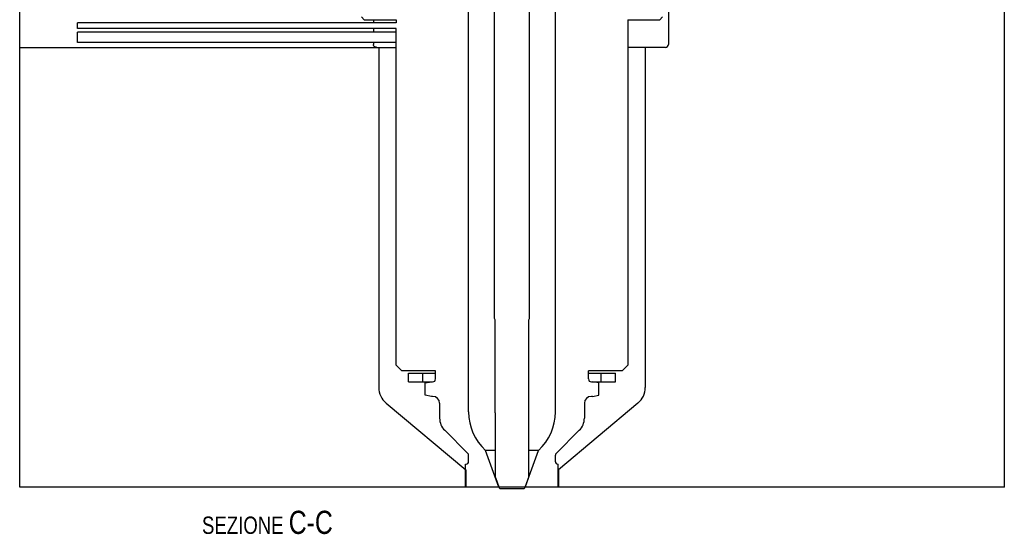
# Model space of a CAD drawing. Extents: x 0 to 1189, y 0 to 841.
# Tile 70 of 77: x 778 to 948, y 435 to 524. Entities that reach past the tile are written whole.
import ezdxf

# ---------------------------------------------------------------- set-up
doc = ezdxf.new("R2010")
doc.units = 0
doc.header["$LTSCALE"] = 65.395
doc.layers.get('0').update_dxf_attribs({"linetype": 'CONTINUOUS'})
doc.layers.add('MG46096_3D_N_45_R000_JG_BL12', color=7, linetype='CONTINUOUS')
doc.layers.add('MG46_3D_PPU_WEB_BL11', color=7, linetype='CONTINUOUS')
doc.styles.get("Standard").update_dxf_attribs({"font": 'txt', "width": 0.8})

# ---------------------------------------------------------------- blocks, each defined once
blk = doc.blocks.new('MG46_3D_PPU_WEB_BL11', base_point=(604.15, 524.71))
at = {"layer": 'MG46_3D_PPU_WEB_BL11', "color": 7, "linetype": 'CONTINUOUS'}
for p, q in [((778.31, 443.15), (778.31, 539.15)), ((948.31, 443.15), (948.31, 539.15)), ((890.31, 531.15), (890.31, 519.65)), ((839.38, 523.9), (839.38, 523.4)), ((839.38, 522.4), (839.38, 521.8)), ((778.31, 519.15), (843.31, 519.15)), ((839.38, 520), (839.38, 519.65)), ((840.31, 519.15), (840.31, 460.37)), ((889.81, 519.15), (883.31, 519.15)), ((886.31, 519.15), (886.31, 460.37)), ((841.56, 457.69), (855.31, 446.15)), ((885.06, 457.69), (871.31, 446.15)), ((855.31, 446.15), (855.31, 443.15)), ((871.31, 446.15), (871.31, 443.15)), ((855.31, 443.15), (778.31, 443.15)), ((948.31, 443.15), (871.31, 443.15))]:
    blk.add_line(p, q, dxfattribs=at)
blk.add_lwpolyline([(839.94, 519.15), (839.83, 519.17), (839.72, 519.19), (839.62, 519.24), (839.53, 519.31), (839.47, 519.39), (839.42, 519.47), (839.39, 519.56), (839.38, 519.65)], dxfattribs=at)
for centre, radius, start, end in [((889.81, 519.65), 0.5, 270, 360), ((843.81, 460.37), 3.5, 180, 230), ((882.81, 460.37), 3.5, 310, 360)]:
    blk.add_arc(centre, radius, start, end, dxfattribs=at)
blk = doc.blocks.new('MG46096_3D_N_45_R000_JG_BL12', base_point=(605.63, 511.41))
at = {"layer": 'MG46096_3D_N_45_R000_JG_BL12', "color": 7, "linetype": 'CONTINUOUS'}
for p, q in [((860.31, 472.29), (860.31, 588.15)), ((866.31, 472.29), (866.31, 588.15)), ((855.81, 456.15), (855.81, 531.9)), ((870.81, 456.15), (870.81, 531.9)), ((837.31, 524.4), (837.81, 523.9)), ((837.81, 523.9), (843.31, 523.9)), ((843.31, 523.9), (843.31, 523.4)), ((883.31, 523.9), (888.81, 523.9)), ((883.31, 523.9), (883.31, 464.25)), ((889.31, 524.4), (888.81, 523.9)), ((788.31, 522.4), (788.31, 523.4)), ((843.31, 523.4), (788.31, 523.4)), ((843.31, 522.4), (788.31, 522.4)), ((843.31, 464.25), (843.31, 522.4)), ((788.31, 520), (788.31, 521.8)), ((843.31, 521.8), (788.31, 521.8)), ((843.31, 520), (788.31, 520)), ((860.41, 472.05), (860.31, 472.29)), ((860.41, 456), (860.41, 472.05)), ((866.21, 472.05), (866.31, 472.29)), ((866.21, 456), (866.21, 472.05)), ((843.31, 464.25), (844.31, 463.25)), ((883.31, 464.25), (882.31, 463.25)), ((850.11, 463.25), (844.31, 463.25)), ((845.46, 462.85), (850.11, 462.85)), ((845.46, 461.35), (845.46, 462.85)), ((847.93, 461.35), (847.93, 462.85)), ((850.11, 461.85), (850.11, 463.25)), ((882.31, 463.25), (876.51, 463.25)), ((876.51, 461.85), (876.51, 463.25)), ((876.51, 462.85), (881.16, 462.85)), ((878.69, 461.35), (878.69, 462.85)), ((881.16, 461.35), (881.16, 462.85)), ((845.46, 461.35), (849.61, 461.35)), ((848.31, 461.16), (849.41, 461.35)), ((848.31, 459.05), (848.31, 461.16)), ((877.01, 461.35), (881.16, 461.35)), ((878.31, 461.16), (877.21, 461.35)), ((878.31, 459.05), (878.31, 461.16)), ((849.41, 458.85), (848.31, 459.05)), ((877.21, 458.85), (878.31, 459.05)), ((849.61, 458.85), (849.41, 458.85)), ((850.81, 457.65), (850.81, 455.1)), ((875.81, 457.65), (875.81, 455.1)), ((877.21, 458.85), (877.01, 458.85)), ((860.46, 455.95), (860.41, 456)), ((860.46, 444.8), (860.46, 455.95)), ((866.16, 455.95), (866.21, 456)), ((866.16, 455.95), (866.16, 444.8)), ((855.69, 448.97), (851.69, 452.98)), ((870.93, 448.97), (874.93, 452.98)), ((860.46, 449.51), (858.73, 449.51)), ((861.05, 443.15), (858.73, 449.51)), ((865.57, 443.15), (867.88, 449.51)), ((867.88, 449.51), (866.16, 449.51)), ((855.31, 447.15), (855.41, 447.15)), ((855.31, 443.15), (855.31, 447.15)), ((855.81, 447.55), (855.81, 448.69)), ((870.81, 447.55), (870.81, 448.69)), ((871.21, 447.15), (871.31, 447.15)), ((871.31, 443.15), (871.31, 447.15)), ((860.46, 444.8), (861.09, 443.05)), ((866.16, 444.8), (865.52, 443.05)), ((861.06, 443.15), (855.31, 443.15)), ((861.09, 443.05), (861.19, 442.95)), ((861.19, 442.95), (865.42, 442.95)), ((865.52, 443.05), (865.42, 442.95)), ((871.31, 443.15), (865.57, 443.15))]:
    blk.add_line(p, q, dxfattribs=at)
for centre, radius, start, end in [((849.61, 461.85), 0.5, 270, 360), ((877.01, 461.85), 0.5, 180, 270), ((849.61, 457.65), 1.2, 0, 90), ((877.01, 457.65), 1.2, 90, 180), ((864.81, 456.15), 9, 180, 227.5495), ((861.81, 456.15), 9, 312.4505, 360), ((853.81, 455.1), 3, 180, 225), ((872.81, 455.1), 3, 315, 360), ((855.41, 448.69), 0.4, 0, 45), ((871.21, 448.69), 0.4, 135, 180), ((855.41, 447.55), 0.4, 270, 360), ((871.21, 447.55), 0.4, 180, 270)]:
    blk.add_arc(centre, radius, start, end, dxfattribs=at)

msp = doc.modelspace()

# ---------------------------------------------------------------- linework, layer by layer
at = {"color": 7, "linetype": 'CONTINUOUS'}
msp.add_line((948.309, 443.154), (778.309, 443.154), dxfattribs=at)

# ---------------------------------------------------------------- block references
at = {"layer": 'MG46096_3D_N_45_R000_JG_BL12'}
msp.add_blockref('MG46096_3D_N_45_R000_JG_BL12', (605.627, 511.409), dxfattribs=at)
at = {"layer": 'MG46_3D_PPU_WEB_BL11'}
msp.add_blockref('MG46_3D_PPU_WEB_BL11', (604.153, 524.706), dxfattribs=at)

# ---------------------------------------------------------------- texts
at = {"color": 2, "linetype": 'CONTINUOUS', "insert": (832.368, 439.08), "char_height": 3, "width": 41.28571, "attachment_point": 3}
msp.add_mtext('SEZIONE \\H4.0;C-C', dxfattribs=at)

doc.saveas('drawing.dxf')
